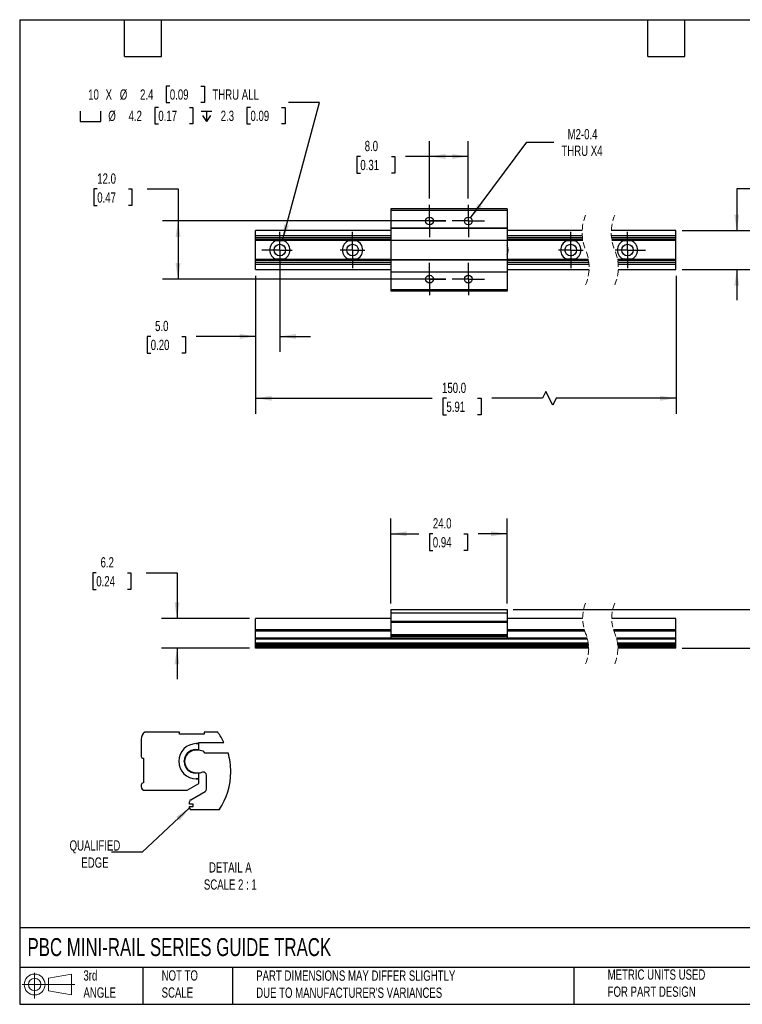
# Model space of a CAD drawing. Header units: millimetres. Extents: x 6 to 273, y 6 to 210.
# Tile 1 of 2: x 6 to 155, y 6 to 210. Entities that reach past the tile are written whole.
import ezdxf

# ---------------------------------------------------------------- set-up
doc = ezdxf.new("R2010")
doc.units = ezdxf.units.MM
for name, pattern in [('SLD-Center', [19.05, 15.24, -1.27, 1.27, -1.27]), ('SLD-Dashed', [1.905, 1.27, -0.635]), ('SLD-Solid', [0])]:
    doc.linetypes.add(name, pattern=pattern)
doc.layers.add('CENTER', color=40, linetype='SLD-Center')
doc.layers.add('SLD-DEFPOINTS', color=7, linetype='Continuous')
doc.layers.add('DIMENSIONS', color=140, linetype='SLD-Solid', lineweight=25)
doc.layers.add('TEXT', color=140, linetype='SLD-Solid', lineweight=25)
doc.styles.add('SLDTEXTSTYLE0', font='TXT', dxfattribs={"width": 0.7})
doc.dimstyles.new('SLDDIMSTYLE0', dxfattribs={"dimtxt": 2.158008, "dimasz": 3.302, "dimexe": 0, "dimexo": 0.0625, "dimgap": 0.539502, "dimtad": 0, "dimtih": 1, "dimtoh": 1, "dimrnd": 1e-09, "dimzin": 4, "dimdsep": 46, "dimtxsty": 'SLDTEXTSTYLE0', "dimsah": 1, "dimcen": 0.09, "dimadec": 0, "dimazin": 1, "dimtfac": 1, "dimtmove": 0, "dimatfit": 0, "dimfxl": 0, "dimfrac": 2, "dimtolj": 1, "dimtzin": 12, "dimarcsym": 0})
doc.dimstyles.new('SLDDIMSTYLE1', dxfattribs={"dimtxt": 2.158008, "dimasz": 3.302, "dimexe": 0, "dimexo": 0.0625, "dimgap": 0.539502, "dimtad": 0, "dimtih": 1, "dimtoh": 1, "dimrnd": 1e-09, "dimzin": 4, "dimdsep": 46, "dimtxsty": 'SLDTEXTSTYLE0', "dimsah": 1, "dimcen": 0.09, "dimadec": 0, "dimazin": 1, "dimtfac": 1, "dimtofl": 0, "dimtmove": 0, "dimatfit": 3, "dimfxl": 0, "dimfrac": 2, "dimtolj": 1, "dimtzin": 12, "dimarcsym": 0})
doc.dimstyles.new('SLDDIMSTYLE2', dxfattribs={"dimtxt": 2.158008, "dimasz": 3.302, "dimexe": 0, "dimexo": 0.0625, "dimgap": 0.539502, "dimtad": 0, "dimtih": 1, "dimtoh": 1, "dimrnd": 1e-09, "dimzin": 12, "dimdsep": 46, "dimtxsty": 'SLDTEXTSTYLE0', "dimsah": 1, "dimcen": 0.09, "dimadec": 0, "dimazin": 3, "dimtfac": 1, "dimtmove": 0, "dimatfit": 0, "dimfxl": 0, "dimfrac": 2, "dimtolj": 1, "dimtzin": 12, "dimarcsym": 0})
doc.dimstyles.new('SLDDIMSTYLE3', dxfattribs={"dimtxt": 2.158008, "dimasz": 3.302, "dimexe": 0, "dimexo": 0.0625, "dimgap": 0.539502, "dimtad": 0, "dimtih": 1, "dimtoh": 1, "dimrnd": 1e-09, "dimzin": 12, "dimdsep": 46, "dimtxsty": 'SLDTEXTSTYLE0', "dimsah": 1, "dimcen": 0, "dimadec": 0, "dimazin": 3, "dimtfac": 1, "dimtofl": 0, "dimtmove": 0, "dimatfit": 3, "dimfxl": 0, "dimfrac": 2, "dimtolj": 1, "dimtzin": 12, "dimarcsym": 0})
doc.dimstyles.new('SLDDIMSTYLE4', dxfattribs={"dimtxt": 2.158008, "dimasz": 3.302, "dimexe": 0, "dimexo": 0.0625, "dimgap": 0.539502, "dimtad": 0, "dimtih": 1, "dimtoh": 1, "dimdec": 1, "dimrnd": 1e-09, "dimzin": 12, "dimdsep": 46, "dimtxsty": 'SLDTEXTSTYLE0', "dimsah": 1, "dimcen": 0, "dimadec": 0, "dimazin": 3, "dimtfac": 1, "dimtofl": 0, "dimtmove": 0, "dimatfit": 3, "dimfxl": 0, "dimfrac": 2, "dimtolj": 1, "dimtzin": 12, "dimarcsym": 0})
doc.dimstyles.new('SLDDIMSTYLE5', dxfattribs={"dimtxt": 0.18, "dimasz": 3.302, "dimexe": 0, "dimexo": 0.0625, "dimgap": 0, "dimtad": 0, "dimtih": 1, "dimtoh": 1, "dimdec": 0, "dimrnd": 1e-09, "dimzin": 0, "dimdsep": 46, "dimtxsty": 'Standard', "dimsah": 1, "dimcen": 0.09, "dimadec": 0, "dimazin": 0, "dimtfac": 3.302, "dimtdec": 0, "dimtofl": 0, "dimtmove": 0, "dimatfit": 3, "dimfxl": 0, "dimfrac": 2, "dimtolj": 1, "dimtzin": 0, "dimarcsym": 0})

# ---------------------------------------------------------------- blocks, each defined once
blk = doc.blocks.new('Block11')
at = {"color": 7, "linetype": 'SLD-Solid', "lineweight": 18}
for p, q in [((2.59, 5.31), (2.59, 0)), ((5.48, 4.17), (10.18, 5.03)), ((5.48, 1.6), (5.48, 4.17)), ((10.18, 5.03), (10.18, 0.73)), ((0, 2.88), (10.87, 2.88)), ((5.48, 1.6), (10.18, 0.73))]:
    blk.add_line(p, q, dxfattribs=at)
for radius in [2.15, 1.29]:
    blk.add_circle((2.59, 2.88), radius, dxfattribs=at)
blk = doc.blocks.new('Block12')
at = {"layer": 'SLD-DEFPOINTS'}
blk.add_blockref('Block11', (0, 0), dxfattribs=at)
blk = doc.blocks.new('_D')
at = {"layer": 'DIMENSIONS'}
for p, q in [((174.37, 97.82), (168.02, 97.82)), ((168.02, 97.82), (168.02, 87.82)), ((178.26, 97.82), (177.53, 97.82)), ((177.53, 97.82), (177.53, 94.39)), ((184.67, 97.82), (185.4, 97.82)), ((185.4, 97.82), (185.4, 94.39)), ((177.53, 94.39), (178.26, 94.39)), ((185.4, 94.39), (184.67, 94.39)), ((108.14, 87.82), (171.19, 87.82)), ((142.97, 79.82), (171.19, 79.82)), ((168.02, 79.82), (168.02, 73.47))]:
    blk.add_line(p, q, dxfattribs=at)
for points in [[(168.02, 87.82), (168.53, 91.12), (167.51, 91.12)], [(168.02, 79.82), (167.51, 76.52), (168.53, 76.52)]]:
    blk.add_solid(points, dxfattribs=at)
at = {"layer": 'DIMENSIONS', "char_height": 2.117, "attachment_point": 1, "style": 'SLDTEXTSTYLE0'}
for s, insert in [('8.0', (179.16, 101.03)), ('0.31', (178.26, 97.12))]:
    blk.add_mtext(s, dxfattribs=dict(at, insert=insert))
blk = doc.blocks.new('_D_1')
at = {"layer": 'DIMENSIONS'}
for p, q in [((82.87, 89.09), (82.87, 106.63)), ((106.87, 89.09), (106.87, 106.63)), ((82.87, 103.46), (88.63, 103.46)), ((91.55, 103.46), (90.83, 103.46)), ((90.83, 103.46), (90.83, 100.03)), ((97.97, 103.46), (98.69, 103.46)), ((98.69, 103.46), (98.69, 100.03)), ((106.87, 103.46), (100.89, 103.46)), ((90.83, 100.03), (91.55, 100.03)), ((98.69, 100.03), (97.97, 100.03))]:
    blk.add_line(p, q, dxfattribs=at)
for points in [[(82.87, 103.46), (86.17, 102.95), (86.17, 103.96)], [(106.87, 103.46), (103.57, 103.96), (103.57, 102.95)]]:
    blk.add_solid(points, dxfattribs=at)
at = {"layer": 'DIMENSIONS', "char_height": 2.117, "attachment_point": 1, "style": 'SLDTEXTSTYLE0'}
for s, insert in [('24.0', (91.55, 106.67)), ('0.94', (91.55, 102.76))]:
    blk.add_mtext(s, dxfattribs=dict(at, insert=insert))
blk = doc.blocks.new('_D_2')
at = {"layer": 'DIMENSIONS'}
for p, q in [((22.14, 95.41), (21.41, 95.41)), ((21.41, 95.41), (21.41, 91.98)), ((28.55, 95.41), (29.27, 95.41)), ((29.27, 95.41), (29.27, 91.98)), ((32.44, 95.41), (38.79, 95.41)), ((38.79, 95.41), (38.79, 85.98)), ((21.41, 91.98), (22.14, 91.98)), ((29.27, 91.98), (28.55, 91.98)), ((53.73, 85.98), (35.61, 85.98)), ((53.73, 79.82), (35.61, 79.82)), ((38.79, 79.82), (38.79, 73.47))]:
    blk.add_line(p, q, dxfattribs=at)
for points in [[(38.79, 85.98), (39.3, 89.29), (38.28, 89.29)], [(38.79, 79.82), (38.28, 76.52), (39.3, 76.52)]]:
    blk.add_solid(points, dxfattribs=at)
at = {"layer": 'DIMENSIONS', "char_height": 2.117, "attachment_point": 1, "style": 'SLDTEXTSTYLE0'}
for s, insert in [('6.2', (23.03, 98.62)), ('0.24', (22.14, 94.71))]:
    blk.add_mtext(s, dxfattribs=dict(at, insert=insert))
blk = doc.blocks.new('_D_6')
at = {"layer": 'DIMENSIONS'}
for p, q in [((141.7, 156.72), (141.7, 128.24)), ((55, 155.25), (55, 128.24)), ((114.86, 132.83), (114.15, 131.42)), ((116.27, 130.01), (114.86, 132.83)), ((55, 131.42), (91.43, 131.42)), ((94.35, 131.42), (93.62, 131.42)), ((93.62, 131.42), (93.62, 127.99)), ((100.76, 131.42), (101.49, 131.42)), ((101.49, 131.42), (101.49, 127.99)), ((114.15, 131.42), (103.69, 131.42)), ((116.98, 131.42), (116.27, 130.01)), ((141.7, 131.42), (116.98, 131.42)), ((93.62, 127.99), (94.35, 127.99)), ((101.49, 127.99), (100.76, 127.99))]:
    blk.add_line(p, q, dxfattribs=at)
for points in [[(55, 131.42), (58.3, 130.91), (58.3, 131.93)], [(141.7, 131.42), (138.4, 131.93), (138.4, 130.91)]]:
    blk.add_solid(points, dxfattribs=at)
at = {"layer": 'DIMENSIONS', "char_height": 2.117, "attachment_point": 1, "style": 'SLDTEXTSTYLE0'}
for s, insert in [('150.0', (93.45, 134.63)), ('5.91', (94.35, 130.72))]:
    blk.add_mtext(s, dxfattribs=dict(at, insert=insert))
blk = doc.blocks.new('_D_7')
at = {"layer": 'DIMENSIONS'}
for p, q in [((160.58, 174.61), (154.23, 174.61)), ((154.23, 174.61), (154.23, 166.04)), ((164.47, 174.61), (163.74, 174.61)), ((163.74, 174.61), (163.74, 171.18)), ((170.88, 174.61), (171.6, 174.61)), ((171.6, 174.61), (171.6, 171.18)), ((163.74, 171.18), (164.47, 171.18)), ((171.6, 171.18), (170.88, 171.18)), ((142.97, 166.04), (157.4, 166.04)), ((142.97, 157.99), (157.4, 157.99)), ((154.23, 157.99), (154.23, 151.64))]:
    blk.add_line(p, q, dxfattribs=at)
for points in [[(154.23, 166.04), (154.73, 169.34), (153.72, 169.34)], [(154.23, 157.99), (153.72, 154.68), (154.73, 154.68)]]:
    blk.add_solid(points, dxfattribs=at)
at = {"layer": 'DIMENSIONS', "char_height": 2.117, "attachment_point": 1, "style": 'SLDTEXTSTYLE0'}
for s, insert in [('8.1', (165.36, 177.82)), ('0.32', (164.47, 173.91))]:
    blk.add_mtext(s, dxfattribs=dict(at, insert=insert))
blk = doc.blocks.new('_D_8')
at = {"layer": 'DIMENSIONS'}
for p, q in [((90.87, 172.62), (90.87, 184.5)), ((98.87, 172.62), (98.87, 184.5)), ((76.6, 181.32), (75.87, 181.32)), ((75.87, 181.32), (75.87, 177.89)), ((83.01, 181.32), (83.74, 181.32)), ((83.74, 181.32), (83.74, 177.89)), ((90.87, 181.32), (85.93, 181.32)), ((98.87, 181.32), (90.87, 181.32)), ((75.87, 177.89), (76.6, 177.89)), ((83.74, 177.89), (83.01, 177.89))]:
    blk.add_line(p, q, dxfattribs=at)
for points in [[(90.87, 181.32), (94.17, 180.82), (94.17, 181.83)], [(98.87, 181.32), (95.57, 181.83), (95.57, 180.82)]]:
    blk.add_solid(points, dxfattribs=at)
at = {"layer": 'DIMENSIONS', "char_height": 2.117, "attachment_point": 1, "style": 'SLDTEXTSTYLE0'}
for s, insert in [('8.0', (77.5, 184.54)), ('0.31', (76.6, 180.62))]:
    blk.add_mtext(s, dxfattribs=dict(at, insert=insert))
blk = doc.blocks.new('_D_9')
at = {"layer": 'DIMENSIONS'}
for p, q in [((22.34, 174.61), (21.62, 174.61)), ((21.62, 174.61), (21.62, 171.18)), ((28.76, 174.61), (29.48, 174.61)), ((29.48, 174.61), (29.48, 171.18)), ((32.65, 174.61), (39, 174.61)), ((39, 174.61), (39, 168.01)), ((21.62, 171.18), (22.34, 171.18)), ((29.48, 171.18), (28.76, 171.18)), ((94.26, 168.01), (35.82, 168.01)), ((39, 168.01), (39, 156.01)), ((94.26, 156.01), (35.82, 156.01))]:
    blk.add_line(p, q, dxfattribs=at)
for points in [[(39, 168.01), (38.49, 164.71), (39.5, 164.71)], [(39, 156.01), (39.5, 159.31), (38.49, 159.31)]]:
    blk.add_solid(points, dxfattribs=at)
at = {"layer": 'DIMENSIONS', "char_height": 2.117, "attachment_point": 1, "style": 'SLDTEXTSTYLE0'}
for s, insert in [('12.0', (22.34, 177.82)), ('0.47', (22.34, 173.91))]:
    blk.add_mtext(s, dxfattribs=dict(at, insert=insert))
blk = doc.blocks.new('_D_10')
at = {"layer": 'DIMENSIONS'}
for p, q in [((99.35, 168.65), (110.93, 184.26)), ((110.93, 184.26), (116.48, 184.26))]:
    blk.add_line(p, q, dxfattribs=at)
blk.add_solid([(99.35, 168.65), (101.72, 171), (100.91, 171.61)], dxfattribs=at)
at = {"layer": 'DIMENSIONS', "char_height": 2.117, "attachment_point": 1, "style": 'SLDTEXTSTYLE0'}
for s, insert in [('M2-0.4', (119.34, 186.99)), ('THRU X4', (118.07, 183.56))]:
    blk.add_mtext(s, dxfattribs=dict(at, insert=insert))
blk = doc.blocks.new('_D_11')
at = {"layer": 'DIMENSIONS'}
for p, q in [((60, 160.74), (60, 141.01)), ((55, 156.72), (55, 141.01)), ((33.37, 144.19), (32.64, 144.19)), ((32.64, 144.19), (32.64, 140.76)), ((39.78, 144.19), (40.51, 144.19)), ((40.51, 144.19), (40.51, 140.76)), ((55, 144.19), (42.71, 144.19)), ((60, 144.19), (66.35, 144.19)), ((32.64, 140.76), (33.37, 140.76)), ((40.51, 140.76), (39.78, 140.76))]:
    blk.add_line(p, q, dxfattribs=at)
for points in [[(55, 144.19), (51.69, 144.7), (51.69, 143.68)], [(60, 144.19), (63.3, 143.68), (63.3, 144.7)]]:
    blk.add_solid(points, dxfattribs=at)
at = {"layer": 'DIMENSIONS', "char_height": 2.117, "attachment_point": 1, "style": 'SLDTEXTSTYLE0'}
for s, insert in [('5.0', (34.27, 147.4)), ('0.20', (33.37, 143.49))]:
    blk.add_mtext(s, dxfattribs=dict(at, insert=insert))
blk = doc.blocks.new('SW_SYMBOL_HOLE_SPOT')
at = {"layer": 'DIMENSIONS', "color": 0}
for p, q in [((0, 875), (0, 75)), ((1600, 75), (1600, 875)), ((0, 75), (1600, 75))]:
    blk.add_line(p, q, dxfattribs=at)
blk = doc.blocks.new('SW_SYMBOL_HOLE_DEPTH')
at = {"layer": 'DIMENSIONS', "color": 0}
for p, q in [((0, 875), (800, 875)), ((400, 875), (400, 75)), ((100, 555), (400, 75)), ((700, 555), (400, 75))]:
    blk.add_line(p, q, dxfattribs=at)
blk = doc.blocks.new('_D_12')
at = {"layer": 'DIMENSIONS'}
for p, q in [((37.31, 195.86), (36.58, 195.86)), ((36.58, 195.86), (36.58, 192.43)), ((43.72, 195.86), (44.44, 195.86)), ((44.44, 195.86), (44.44, 192.43)), ((34.94, 191.46), (34.21, 191.46)), ((34.21, 191.46), (34.21, 188.03)), ((36.58, 192.43), (37.31, 192.43)), ((41.35, 191.46), (42.07, 191.46)), ((42.07, 191.46), (42.07, 188.03)), ((44.44, 192.43), (43.72, 192.43)), ((53.94, 191.46), (53.21, 191.46)), ((53.21, 191.46), (53.21, 188.03)), ((60.35, 191.46), (61.07, 191.46)), ((60.54, 164.04), (68.15, 192.43)), ((61.07, 191.46), (61.07, 188.03)), ((68.15, 192.43), (61.8, 192.43)), ((34.21, 188.03), (34.94, 188.03)), ((42.07, 188.03), (41.35, 188.03)), ((53.21, 188.03), (53.94, 188.03)), ((61.07, 188.03), (60.35, 188.03))]:
    blk.add_line(p, q, dxfattribs=at)
blk.add_solid([(60.54, 164.04), (61.89, 167.1), (60.9, 167.36)], dxfattribs=at)
at = {"layer": 'DIMENSIONS', "xscale": 0.002688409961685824, "yscale": 0.002688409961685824, "zscale": 0.002688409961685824}
for name, p in [('SW_SYMBOL_HOLE_SPOT', (18.79, 188.32)), ('SW_SYMBOL_HOLE_DEPTH', (43.79, 188.32))]:
    blk.add_blockref(name, p, dxfattribs=at)
at = {"layer": 'DIMENSIONS', "attachment_point": 1, "style": 'SLDTEXTSTYLE0'}
for s, insert, char_height in [('10', (20.47, 195.16), 2.117), ('X', (24.06, 195.16), 2.12), ('%%c', (26.99, 195.16), 2.117), ('2.4', (31.17, 195.16), 2.117), ('0.09', (37.31, 195.16), 2.117), ('THRU ALL', (46.09, 195.16), 2.117), ('%%c', (24.62, 190.76), 2.117), ('4.2', (28.8, 190.76), 2.117), ('0.17', (34.94, 190.76), 2.117), ('2.3', (47.8, 190.76), 2.117), ('0.09', (53.94, 190.76), 2.117)]:
    blk.add_mtext(s, dxfattribs=dict(at, insert=insert, char_height=char_height))
blk = doc.blocks.new('SW_CENTERMARKSYMBOL_0')
at = {"layer": 'CENTER', "color": 0}
for p, q in [((0, 2.54), (0, 3.34)), ((0, 0), (0, 2.54)), ((-2.54, 0), (-3.34, 0)), ((0, 0), (-2.54, 0)), ((0, 0), (0, -2.54)), ((0, 0), (2.54, 0)), ((2.54, 0), (3.34, 0)), ((0, -2.54), (0, -3.34))]:
    blk.add_line(p, q, dxfattribs=at)
blk = doc.blocks.new('SW_CENTERMARKSYMBOL_1')
at = {"layer": 'CENTER', "color": 0}
for p, q in [((0, 2.54), (0, 3.34)), ((0, 0), (0, 2.54)), ((-2.54, 0), (-3.34, 0)), ((0, 0), (-2.54, 0)), ((0, 0), (0, -2.54)), ((0, 0), (2.54, 0)), ((2.54, 0), (3.34, 0)), ((0, -2.54), (0, -3.34))]:
    blk.add_line(p, q, dxfattribs=at)
blk = doc.blocks.new('SW_CENTERMARKSYMBOL_2')
at = {"layer": 'CENTER', "color": 0}
for p, q in [((0, 2.54), (0, 3.34)), ((0, 0), (0, 2.54)), ((-2.54, 0), (-3.34, 0)), ((0, 0), (-2.54, 0)), ((0, 0), (0, -2.54)), ((0, 0), (2.54, 0)), ((2.54, 0), (3.34, 0)), ((0, -2.54), (0, -3.34))]:
    blk.add_line(p, q, dxfattribs=at)
blk = doc.blocks.new('SW_CENTERMARKSYMBOL_3')
at = {"layer": 'CENTER', "color": 0}
for p, q in [((0, 2.54), (0, 3.34)), ((0, 0), (0, 2.54)), ((-2.54, 0), (-3.34, 0)), ((0, 0), (-2.54, 0)), ((0, 0), (0, -2.54)), ((0, 0), (2.54, 0)), ((2.54, 0), (3.34, 0)), ((0, -2.54), (0, -3.34))]:
    blk.add_line(p, q, dxfattribs=at)
blk = doc.blocks.new('SW_CENTERMARKSYMBOL_4')
at = {"layer": 'CENTER', "color": 0}
for p, q in [((0, 2.54), (0, 3.34)), ((0, 0), (0, 2.54)), ((-2.54, 0), (-3.34, 0)), ((0, 0), (-2.54, 0)), ((0, 0), (0, -2.54)), ((0, 0), (2.54, 0)), ((2.54, 0), (3.34, 0)), ((0, -2.54), (0, -3.34))]:
    blk.add_line(p, q, dxfattribs=at)
blk = doc.blocks.new('SW_CENTERMARKSYMBOL_5')
at = {"layer": 'CENTER', "color": 0}
for p, q in [((0, 2.54), (0, 3.34)), ((0, 0), (0, 2.54)), ((-2.54, 0), (-3.34, 0)), ((0, 0), (-2.54, 0)), ((0, 0), (0, -2.54)), ((0, 0), (2.54, 0)), ((2.54, 0), (3.34, 0)), ((0, -2.54), (0, -3.34))]:
    blk.add_line(p, q, dxfattribs=at)
blk = doc.blocks.new('SW_CENTERMARKSYMBOL_6')
at = {"layer": 'CENTER', "color": 0}
for p, q in [((0, 2.54), (0, 3.34)), ((0, 0), (0, 2.54)), ((-2.54, 0), (-3.34, 0)), ((0, 0), (-2.54, 0)), ((0, 0), (0, -2.54)), ((0, 0), (2.54, 0)), ((2.54, 0), (3.34, 0)), ((0, -2.54), (0, -3.34))]:
    blk.add_line(p, q, dxfattribs=at)
blk = doc.blocks.new('SW_CENTERMARKSYMBOL_7')
at = {"layer": 'CENTER', "color": 0}
for p, q in [((0, 2.54), (0, 3.34)), ((0, 0), (0, 2.54)), ((-2.54, 0), (-3.34, 0)), ((0, 0), (-2.54, 0)), ((0, 0), (0, -2.54)), ((0, 0), (2.54, 0)), ((2.54, 0), (3.34, 0)), ((0, -2.54), (0, -3.34))]:
    blk.add_line(p, q, dxfattribs=at)
blk = doc.blocks.new('SW_CENTERMARKSYMBOL_8')
at = {"layer": 'CENTER', "color": 0}
for p, q in [((-15, 2.54), (-15, 3.74)), ((-15, 0), (-15, 2.54)), ((0, 2.54), (0, 3.74)), ((0, 0), (0, 2.54)), ((45, 2.54), (45, 3.74)), ((45, 0), (45, 2.54)), ((56.7, 2.54), (56.7, 3.74)), ((56.7, 0), (56.7, 2.54)), ((-17.54, 0), (-18.74, 0)), ((-15, 0), (-17.54, 0)), ((-15, 0), (-15, -2.54)), ((-15, 0), (-12.46, 0)), ((0, 0), (-2.54, 0)), ((0, 0), (0, -2.54)), ((0, 0), (2.54, 0)), ((45, 0), (42.46, 0)), ((45, 0), (45, -2.54)), ((45, 0), (47.54, 0)), ((56.7, 0), (54.16, 0)), ((56.7, 0), (56.7, -2.54)), ((56.7, 0), (59.24, 0)), ((59.24, 0), (60.44, 0)), ((-15, -2.54), (-15, -3.74)), ((0, -2.54), (0, -3.74)), ((45, -2.54), (45, -3.74)), ((56.7, -2.54), (56.7, -3.74))]:
    blk.add_line(p, q, dxfattribs=at)

msp = doc.modelspace()

# ---------------------------------------------------------------- linework, layer by layer
for p, q in [((82.87, 170.512), (82.87, 170.15)), ((106.87, 170.512), (82.87, 170.512)), ((106.87, 170.15), (82.87, 170.15)), ((82.87, 170.15), (82.87, 166.552)), ((106.87, 170.512), (106.87, 170.15)), ((106.87, 170.15), (106.87, 166.552)), ((82.87, 166.038), (54.997, 166.038)), ((54.997, 164.971), (54.997, 166.038)), ((54.997, 164.552), (54.997, 164.971)), ((82.87, 164.971), (54.997, 164.971)), ((82.87, 166.552), (106.87, 166.552)), ((82.87, 166.552), (82.87, 166.55)), ((106.87, 166.55), (82.87, 166.55)), ((82.87, 166.55), (82.87, 164.01)), ((106.87, 166.552), (106.87, 166.55)), ((106.87, 166.55), (106.87, 164.01)), ((122.357, 166.038), (106.87, 166.038)), ((122.369, 164.971), (106.87, 164.971)), ((141.697, 166.038), (128.357, 166.038)), ((141.697, 164.971), (128.369, 164.971)), ((141.697, 164.971), (141.697, 166.038)), ((141.697, 164.552), (141.697, 164.971)), ((82.87, 164.552), (54.997, 164.552)), ((54.997, 164.173), (54.997, 164.552)), ((82.87, 164.173), (54.997, 164.173)), ((54.997, 163.97), (54.997, 164.173)), ((59.237, 163.97), (54.997, 163.97)), ((54.997, 160.055), (54.997, 163.97)), ((60.916, 163.9), (59.078, 163.9)), ((60.881, 163.917), (59.113, 163.917)), ((74.237, 163.97), (60.757, 163.97)), ((75.916, 163.9), (74.078, 163.9)), ((75.881, 163.917), (74.113, 163.917)), ((82.87, 163.97), (75.757, 163.97)), ((106.87, 164.01), (82.87, 164.01)), ((82.87, 164.01), (82.87, 164.008)), ((106.87, 164.008), (82.87, 164.008)), ((82.87, 164.008), (82.87, 160.017)), ((122.407, 164.552), (106.87, 164.552)), ((122.458, 164.173), (106.87, 164.173)), ((106.87, 164.01), (106.87, 164.008)), ((106.87, 164.008), (106.87, 160.017)), ((119.237, 163.97), (106.87, 163.97)), ((120.916, 163.9), (119.078, 163.9)), ((120.881, 163.917), (119.113, 163.917)), ((122.492, 163.97), (120.757, 163.97)), ((141.697, 164.552), (128.407, 164.552)), ((141.697, 164.173), (128.458, 164.173)), ((130.937, 163.97), (128.492, 163.97)), ((132.616, 163.9), (130.778, 163.9)), ((132.581, 163.917), (130.813, 163.917)), ((141.697, 163.97), (132.457, 163.97)), ((141.697, 164.173), (141.697, 164.552)), ((141.697, 163.97), (141.697, 164.173)), ((141.697, 160.055), (141.697, 163.97)), ((59.237, 160.055), (54.997, 160.055)), ((54.997, 159.851), (54.997, 160.055)), ((82.87, 159.851), (54.997, 159.851)), ((54.997, 159.472), (54.997, 159.851)), ((82.87, 159.472), (54.997, 159.472)), ((54.997, 159.053), (54.997, 159.472)), ((54.997, 157.986), (54.997, 159.053)), ((82.87, 159.053), (54.997, 159.053)), ((59.078, 160.124), (60.916, 160.124)), ((60.881, 160.107), (59.113, 160.107)), ((74.237, 160.055), (60.757, 160.055)), ((74.078, 160.124), (75.916, 160.124)), ((75.881, 160.107), (74.113, 160.107)), ((82.87, 160.055), (75.757, 160.055)), ((82.87, 160.017), (106.87, 160.017)), ((82.87, 160.017), (82.87, 160.015)), ((106.87, 160.015), (82.87, 160.015)), ((82.87, 160.015), (82.87, 157.475)), ((119.237, 160.055), (106.87, 160.055)), ((106.87, 160.017), (106.87, 160.015)), ((106.87, 160.015), (106.87, 157.475)), ((123.676, 159.851), (106.87, 159.851)), ((123.727, 159.472), (106.87, 159.472)), ((123.765, 159.053), (106.87, 159.053)), ((119.078, 160.124), (120.916, 160.124)), ((120.881, 160.107), (119.113, 160.107)), ((123.642, 160.055), (120.757, 160.055)), ((130.937, 160.055), (129.642, 160.055)), ((141.697, 159.851), (129.676, 159.851)), ((141.697, 159.472), (129.727, 159.472)), ((141.697, 159.053), (129.765, 159.053)), ((130.778, 160.124), (132.616, 160.124)), ((132.581, 160.107), (130.813, 160.107)), ((141.697, 160.055), (132.457, 160.055)), ((141.697, 159.851), (141.697, 160.055)), ((141.697, 159.472), (141.697, 159.851)), ((141.697, 159.053), (141.697, 159.472)), ((141.697, 157.986), (141.697, 159.053)), ((54.997, 157.986), (82.87, 157.986)), ((106.87, 157.475), (82.87, 157.475)), ((82.87, 157.475), (82.87, 157.472)), ((106.87, 157.472), (82.87, 157.472)), ((82.87, 157.472), (82.87, 153.875)), ((106.87, 157.986), (123.778, 157.986)), ((106.87, 157.475), (106.87, 157.472)), ((106.87, 157.472), (106.87, 153.875)), ((129.778, 157.986), (141.697, 157.986)), ((82.87, 153.875), (106.87, 153.875)), ((82.87, 153.875), (82.87, 153.512)), ((106.87, 153.512), (82.87, 153.512)), ((106.87, 153.875), (106.87, 153.512)), ((82.87, 87.818), (82.87, 87.102)), ((82.87, 87.818), (106.87, 87.818)), ((106.87, 87.818), (106.87, 87.102)), ((82.87, 85.984), (54.997, 85.984)), ((54.997, 85.95), (54.997, 85.984)), ((54.997, 83.637), (54.997, 85.95)), ((82.87, 85.95), (54.997, 85.95)), ((106.87, 87.102), (82.87, 87.102)), ((82.87, 87.102), (82.87, 85.324)), ((106.87, 87.102), (106.87, 85.324)), ((122.441, 85.984), (106.87, 85.984)), ((122.442, 85.95), (106.87, 85.95)), ((141.697, 85.984), (128.441, 85.984)), ((141.697, 85.95), (128.442, 85.95)), ((141.697, 85.95), (141.697, 85.984)), ((141.697, 83.637), (141.697, 85.95)), ((54.997, 83.597), (54.997, 83.637)), ((82.87, 83.637), (54.997, 83.637)), ((82.87, 83.597), (54.997, 83.597)), ((54.997, 83.383), (54.997, 83.597)), ((54.997, 81.921), (54.997, 83.383)), ((82.87, 83.383), (54.997, 83.383)), ((106.87, 85.324), (82.87, 85.324)), ((82.87, 85.324), (82.87, 85.12)), ((106.87, 85.12), (82.87, 85.12)), ((82.87, 85.12), (82.87, 82.58)), ((106.87, 85.324), (106.87, 85.12)), ((106.87, 85.12), (106.87, 82.58)), ((122.801, 83.637), (106.87, 83.637)), ((122.814, 83.597), (106.87, 83.597)), ((122.884, 83.383), (106.87, 83.383)), ((141.697, 83.637), (128.801, 83.637)), ((141.697, 83.597), (128.814, 83.597)), ((141.697, 83.383), (128.884, 83.383)), ((141.697, 83.597), (141.697, 83.637)), ((141.697, 83.383), (141.697, 83.597)), ((141.697, 81.921), (141.697, 83.383)), ((54.997, 81.701), (54.997, 81.921)), ((82.87, 81.921), (54.997, 81.921)), ((123.461, 81.701), (54.997, 81.701)), ((54.997, 80.851), (54.997, 81.701)), ((106.87, 82.58), (82.87, 82.58)), ((82.87, 82.58), (82.87, 82.377)), ((82.87, 82.377), (82.87, 82.199)), ((106.87, 82.377), (82.87, 82.377)), ((106.87, 82.199), (82.87, 82.199)), ((82.87, 82.199), (82.87, 81.818)), ((106.87, 81.818), (82.87, 81.818)), ((106.87, 82.58), (106.87, 82.377)), ((106.87, 82.377), (106.87, 82.199)), ((106.87, 82.199), (106.87, 81.818)), ((123.404, 81.921), (106.87, 81.921)), ((141.697, 81.921), (129.404, 81.921)), ((141.697, 81.701), (129.461, 81.701)), ((141.697, 81.701), (141.697, 81.921)), ((141.697, 80.851), (141.697, 81.701)), ((123.621, 80.851), (54.997, 80.851)), ((54.997, 80.631), (54.997, 80.851)), ((123.648, 80.631), (54.997, 80.631)), ((54.997, 80.396), (54.997, 80.631)), ((123.669, 80.396), (54.997, 80.396)), ((54.997, 80.142), (54.997, 80.396)), ((123.685, 80.142), (54.997, 80.142)), ((54.997, 80.015), (54.997, 80.142)), ((123.689, 80.015), (54.997, 80.015)), ((54.997, 79.818), (54.997, 80.015)), ((123.693, 79.818), (54.997, 79.818)), ((141.697, 80.851), (129.621, 80.851)), ((141.697, 80.631), (129.648, 80.631)), ((141.697, 80.396), (129.669, 80.396)), ((141.697, 80.142), (129.685, 80.142)), ((141.697, 80.015), (129.689, 80.015)), ((141.697, 79.818), (129.693, 79.818)), ((141.697, 80.631), (141.697, 80.851)), ((141.697, 80.396), (141.697, 80.631)), ((141.697, 80.142), (141.697, 80.396)), ((141.697, 80.015), (141.697, 80.142)), ((141.697, 79.818), (141.697, 80.015)), ((31.405, 61.081), (31.405, 57.525)), ((39.325, 62.514), (32.13, 62.514)), ((39.33, 62.097), (39.33, 62.453)), ((44.41, 62.097), (39.33, 62.097)), ((44.41, 62.453), (44.41, 62.097)), ((47.19, 62.514), (44.415, 62.514)), ((42.665, 58.949), (43.325, 58.949)), ((43.325, 60.142), (42.766, 60.142)), ((42.766, 60.142), (43.325, 60.142)), ((43.325, 60.396), (48.474, 60.396)), ((43.325, 60.142), (43.325, 60.396)), ((43.325, 58.949), (43.325, 60.142)), ((31.812, 57.119), (31.913, 57.119)), ((31.913, 57.119), (31.913, 52.039)), ((42.487, 58.779), (43.325, 58.847)), ((43.325, 58.847), (44.084, 58.644)), ((44.084, 58.644), (44.49, 58.238)), ((44.49, 58.238), (49.315, 58.238)), ((40.289, 56.446), (40.289, 56.573)), ((43.478, 54.072), (42.487, 54.152)), ((43.325, 54.07), (42.665, 54.07)), ((42.766, 52.877), (43.325, 52.877)), ((43.325, 52.877), (42.766, 52.877)), ((43.325, 52.877), (43.325, 54.07)), ((43.325, 51.938), (43.325, 52.877)), ((44.082, 54.234), (43.478, 54.072)), ((44.849, 50.721), (44.849, 53.645)), ((31.405, 51.633), (31.405, 51.277)), ((31.913, 52.039), (31.812, 52.039)), ((40.861, 50.515), (43.325, 51.938)), ((32.167, 50.515), (40.861, 50.515)), ((41.649, 48.58), (44.595, 50.281)), ((41.395, 47.671), (41.395, 48.14)), ((42.157, 47.671), (41.395, 47.671)), ((41.395, 46.909), (41.395, 47.163)), ((41.395, 47.163), (42.157, 47.163)), ((42.157, 47.163), (42.157, 47.671)), ((47.472, 46.514), (41.584, 46.514))]:
    msp.add_line(p, q)
for centre, radius in [((90.872, 168.012), 0.8), ((98.872, 168.012), 0.8), ((59.997, 162.012), 1.2), ((74.997, 162.012), 1.2), ((119.997, 162.012), 1.2), ((131.697, 162.012), 1.2), ((90.872, 156.012), 0.8), ((98.872, 156.012), 0.8)]:
    msp.add_circle(centre, radius)
at = {"color": 7, "linetype": 'SLD-Dashed', "lineweight": 18}
for centre, radius, start, end in [((131.708, 165.613), 9.361, 157.38014, 202.61986), ((137.708, 165.613), 9.361, 157.38014, 202.61986), ((114.426, 158.412), 9.361, 337.38014, 22.61986), ((120.426, 158.412), 9.361, 337.38014, 22.61986), ((130.577, 86.03), 8.136, 157.38014, 202.61986), ((136.577, 86.03), 8.136, 157.38014, 202.61986), ((115.557, 79.772), 8.136, 337.38014, 22.61986), ((121.557, 79.772), 8.136, 337.38014, 22.61986)]:
    msp.add_arc(centre, radius, start, end, dxfattribs=at)
for centre, radius, start, end in [((59.997, 162.012), 2.1, 111.21936, 248.78064), ((59.997, 162.012), 2.1, 68.7806, 111.2194), ((59.997, 162.012), 2.1, 291.21936, 68.78064), ((74.997, 162.012), 2.1, 111.21921, 248.78079), ((74.997, 162.012), 2.1, 68.78064, 111.21936), ((74.997, 162.012), 2.1, 291.21936, 68.78064), ((104.997, 162.012), 2.1, 333.14382, 26.85618), ((119.997, 162.012), 2.1, 111.21936, 248.78064), ((119.997, 162.012), 2.1, 68.7807, 111.2193), ((119.997, 162.012), 2.1, 291.21932, 68.78068), ((131.697, 162.012), 2.1, 111.21936, 248.78064), ((131.697, 162.012), 2.1, 68.78069, 111.21931), ((131.697, 162.012), 2.1, 291.21906, 68.78094), ((59.997, 162.012), 2.1, 248.7806, 291.2194), ((74.997, 162.012), 2.1, 248.78064, 291.21936), ((119.997, 162.012), 2.1, 248.7807, 291.2193), ((131.697, 162.012), 2.1, 248.78069, 291.21931), ((33.183, 61.081), 1.778, 126.32067, 179.99999), ((38.924, 62.453), 0.406, 359.99999, 8.62671), ((44.816, 62.453), 0.406, 171.37329, 180.00001), ((42.766, 56.509), 3.632, 90, 270), ((42.766, 56.509), 3.632, 90, 270), ((42.665, 56.573), 2.376, 90, 179.99999), ((31.812, 57.525), 0.406, 180.00011, 270.00008), ((42.674, 56.466), 2.321, 94.63547, 265.36453), ((42.665, 56.446), 2.376, 180.00001, 270), ((44.24, 53.645), 0.61, 359.99998, 105), ((31.812, 51.633), 0.406, 89.99997, 179.99986), ((32.167, 51.277), 0.762, 180.00014, 269.99991), ((44.341, 50.721), 0.508, 299.99999, 0.00002), ((41.903, 48.14), 0.508, 119.99996, 180.00012), ((41.903, 46.909), 0.508, 180.00004, 231.06289)]:
    msp.add_arc(centre, radius, start, end)
at = {"layer": 'SLD-DEFPOINTS'}
for start, end in [(26.08297, 36.35981), (0, 16.47618), (325.65802, 360)]:
    msp.add_arc((36.054, 54.315), 13.829, start, end, dxfattribs=at)
at = {"layer": 'TEXT'}
for p, q in [((6.35, 209.55), (273.05, 209.55)), ((6.35, 209.55), (6.35, 6.35)), ((27.94, 201.93), (27.94, 209.55)), ((35.56, 201.93), (35.56, 209.55)), ((135.89, 201.93), (135.89, 209.55)), ((143.51, 201.93), (143.51, 209.55)), ((27.94, 201.93), (35.56, 201.93)), ((135.89, 201.93), (143.51, 201.93)), ((273.05, 22.126), (6.35, 22.126)), ((273.05, 13.97), (6.35, 13.97)), ((31.75, 13.97), (31.75, 6.35)), ((50.212, 13.97), (50.212, 6.35)), ((120.646, 13.97), (120.646, 6.35)), ((6.35, 6.35), (273.05, 6.35))]:
    msp.add_line(p, q, dxfattribs=at)

# ---------------------------------------------------------------- block references
at = {"layer": 'CENTER'}
for name, p in [('SW_CENTERMARKSYMBOL_1', (90.872, 168.012)), ('SW_CENTERMARKSYMBOL_5', (90.872, 168.012)), ('SW_CENTERMARKSYMBOL_0', (98.872, 168.012)), ('SW_CENTERMARKSYMBOL_4', (98.872, 168.012)), ('SW_CENTERMARKSYMBOL_8', (74.997, 162.012)), ('SW_CENTERMARKSYMBOL_2', (90.872, 156.012)), ('SW_CENTERMARKSYMBOL_6', (90.872, 156.012)), ('SW_CENTERMARKSYMBOL_3', (98.872, 156.012)), ('SW_CENTERMARKSYMBOL_7', (98.872, 156.012))]:
    msp.add_blockref(name, p, dxfattribs=at)
at = {"layer": 'SLD-DEFPOINTS'}
msp.add_blockref('Block12', (6.838, 7.554), dxfattribs=at)

# ---------------------------------------------------------------- texts
at = {"layer": 'TEXT', "style": 'SLDTEXTSTYLE0'}
for s, insert, char_height, attachment_point in [('QUALIFIED^JEDGE', (21.87, 40.189), 2.11667, 2), ('DETAIL A^JSCALE 2 : 1', (49.786, 35.659), 2.11667, 2), ('PBC MINI-RAIL SERIES GUIDE TRACK', (7.966, 20.011), 3.70417, 1), ('3rd^JANGLE', (19.496, 13.367), 2.1167, 1), ('NOT TO^JSCALE', (35.615, 13.367), 2.11667, 1), ("PART DIMENSIONS MAY DIFFER SLIGHTLY ^JDUE TO MANUFACTURER'S VARIANCES", (55.119, 13.33), 2.11667, 1), ('METRIC UNITS USED ^JFOR PART DESIGN', (127.604, 13.546), 2.11667, 1)]:
    msp.add_mtext(s, dxfattribs=dict(at, insert=insert, char_height=char_height, attachment_point=attachment_point))

# ---------------------------------------------------------------- dimensions: what is measured, and where the dimension line sits
at = {"layer": 'DIMENSIONS'}
dim = msp.add_diameter_dim_2p(p1=(59.453, 159.984), p2=(60.541, 164.041), text='10X <> THRU ALL\\P{\\fGDT;v}%%c 4.2[0.17] {\\fGDT;x} 2.3[0.09]\\P', dimstyle='SLDDIMSTYLE4', dxfattribs=at)
dim.commit()
dim.dimension.update_dxf_attribs({"geometry": '_D_12', "text_midpoint": (40.293, 191.948), "dimtype": 163})
dim = msp.add_diameter_dim_2p(p1=(98.395, 167.37), p2=(99.349, 168.655), text='M2-0.4\\PTHRU X4', dimstyle='SLDDIMSTYLE3', override={"dimpost": '<>'}, dxfattribs=at)
dim.commit()
dim.dimension.update_dxf_attribs({"geometry": '_D_10', "text_midpoint": (124.376, 184.264), "dimtype": 163})
for base, p1, p2, dimstyle, picture, middle in [((98.872, 181.324), (90.872, 171.352), (98.872, 171.352), 'SLDDIMSTYLE1', '_D_8', (79.805, 181.324)), ((59.997, 144.189), (54.997, 157.986), (59.997, 162.012), 'SLDDIMSTYLE0', '_D_11', (36.576, 144.189)), ((106.87, 103.456), (82.87, 87.818), (106.87, 87.818), 'SLDDIMSTYLE1', '_D_1', (94.76, 103.456))]:
    dim = msp.add_linear_dim(base=base, p1=p1, p2=p2, dimstyle=dimstyle, dxfattribs=at)
    dim.commit()
    dim.dimension.update_dxf_attribs({"geometry": picture, "text_midpoint": middle, "dimtype": 160})
for base, p1, p2, dimstyle, picture, middle in [((38.997, 156.012), (95.532, 168.012), (95.532, 156.012), 'SLDDIMSTYLE1', '_D_9', (38.997, 174.611)), ((154.226, 157.986), (141.697, 166.038), (141.697, 157.986), 'SLDDIMSTYLE2', '_D_7', (154.226, 174.611)), ((168.019, 79.818), (106.87, 87.818), (141.697, 79.818), 'SLDDIMSTYLE0', '_D', (168.019, 97.818)), ((38.789, 79.818), (54.997, 85.984), (54.997, 79.818), 'SLDDIMSTYLE2', '_D_2', (38.789, 95.411))]:
    dim = msp.add_linear_dim(base=base, p1=p1, p2=p2, angle=90, dimstyle=dimstyle, dxfattribs=at)
    dim.commit()
    dim.dimension.update_dxf_attribs({"geometry": picture, "text_midpoint": middle, "dimtype": 160})
dim = msp.add_linear_dim(base=(141.697, 131.419), p1=(54.997, 157.986), p2=(141.697, 157.986), text='150.0', dimstyle='SLDDIMSTYLE1', dxfattribs=at)
dim.commit()
dim.dimension.update_dxf_attribs({"geometry": '_D_6', "text_midpoint": (97.556, 131.419), "dimtype": 160})

# ---------------------------------------------------------------- leaders
at = {"layer": 'TEXT'}
msp.add_leader([(41.395, 46.909), (31.612, 37.763), (25.262, 37.763)], dimstyle='SLDDIMSTYLE5', dxfattribs=at)

doc.saveas('drawing.dxf')
